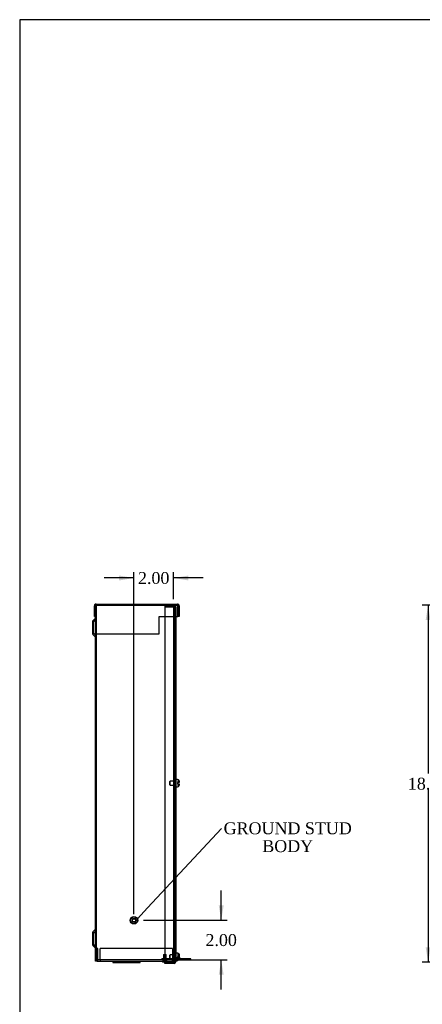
# Model space of a CAD drawing. Header units: inches. Extents: x 0 to 120, y -1 to 80.
# Tile 2 of 6: x 0 to 21, y 30 to 80. Entities that reach past the tile are written whole.
import ezdxf
from ezdxf import colors
from ezdxf.entities.mleader import LeaderData, LeaderLine
from ezdxf.enums import TextEntityAlignment as Align
from ezdxf.lldxf.tags import DXFTag
from ezdxf.math import Vec2, Vec3

# ---------------------------------------------------------------- set-up
doc = ezdxf.new("R2010")
doc.units = ezdxf.units.IN
doc.header["$MEASUREMENT"] = 0
for name, color, linetype in [('COM55240', 7, 'Continuous'), ('COM55636-13', 7, 'Continuous'), ('COM55638-13', 7, 'Continuous'), ('COM55639-13', 7, 'Continuous'), ('COM55640-13', 7, 'Continuous'), ('Default', 7, 'Continuous'), ('RVT19019', 7, 'Continuous'), ('SCS19491', 7, 'Continuous'), ('STD26152', 7, 'Continuous')]:
    doc.layers.add(name, color=color, linetype=linetype)
doc.styles.add('SEACAD_Times_New_Roman', font='times.ttf')
tags = doc.linetypes.add('HIDDEN2', pattern=[0.1875, 0.125, -0.0625]).pattern_tags.tags
tags[6:7] = [DXFTag(74, 4), DXFTag(75, 0), DXFTag(340, '0'), DXFTag(46, 0.0), DXFTag(50, 0.0), DXFTag(44, 0.0), DXFTag(45, 0.0)]
tags[4:5] = [DXFTag(74, 4), DXFTag(75, 0), DXFTag(340, '0'), DXFTag(46, 0.0), DXFTag(50, 0.0), DXFTag(44, 0.0), DXFTag(45, 0.0)]
doc.dimstyles.new('HAMMOND_(STH_-_120x80)', dxfattribs={"dimtxt": 0.6, "dimasz": 0.75, "dimexe": 0.3, "dimexo": 0.3, "dimgap": 0.15, "dimtad": 0, "dimtih": 1, "dimtoh": 1, "dimzin": 0, "dimdsep": 46, "dimtxsty": 'SEACAD_Times_New_Roman', "dimblk1": '_SE_FILLED', "dimblk2": '_SE_FILLED', "dimsah": 1, "dimcen": 0.3, "dimadec": 0, "dimazin": 0, "dimtfac": 0.8, "dimtofl": 0, "dimtmove": 0, "dimatfit": 3, "dimfxl": 1, "dimtolj": 1, "dimtzin": 0, "dimarcsym": 0})

# ---------------------------------------------------------------- blocks, each defined once
blk = doc.blocks.new('_SE_FILLED')
at = {"color": 0}
blk.add_line((0, 0), (-1, 0), dxfattribs=at)
blk.add_solid([(0, 0), (-1, -0.1665), (-1, 0.1665), (0, 0)], dxfattribs=at)
blk = doc.blocks.new('SE3')
at = {"layer": 'COM55240', "color": 7, "linetype": 'HIDDEN2'}
for p, q in [((8.373, 32.309), (8.397, 32.361)), ((8.554, 32.224), (8.373, 32.309)), ((8.502, 32.312), (8.397, 32.361)), ((7.622, 32.216), (7.622, 32.273)), ((7.685, 32.273), (7.622, 32.273)), ((8.502, 32.273), (7.685, 32.273)), ((7.685, 32.216), (7.685, 32.273)), ((7.702, 32.273), (7.702, 32.216)), ((7.839, 32.216), (7.839, 32.273)), ((8.476, 32.216), (8.184, 32.216)), ((8.372, 32.273), (8.372, 32.216)), ((8.428, 32.273), (8.428, 32.216)), ((8.553, 32.216), (8.553, 32.273)), ((8.591, 32.273), (8.591, 32.216)), ((8.685, 32.273), (8.685, 32.216)), ((8.997, 32.273), (8.997, 32.216))]:
    blk.add_line(p, q, dxfattribs=at)
at = {"layer": 'COM55240', "color": 7, "linetype": 'Continuous'}
for p, q in [((8.579, 32.276), (8.502, 32.312)), ((9.028, 32.216), (8.476, 32.216)), ((9.028, 32.273), (8.502, 32.273)), ((9.028, 32.216), (9.028, 32.273)), ((9.091, 32.273), (9.028, 32.273)), ((9.091, 32.216), (9.028, 32.216)), ((9.091, 32.216), (9.091, 32.273))]:
    blk.add_line(p, q, dxfattribs=at)
at = {"layer": 'COM55240', "color": 7, "linetype": 'HIDDEN2'}
blk.add_arc((8.591, 32.302), 0.086, 245, 270, dxfattribs=at)
at = {"layer": 'COM55240', "color": 7, "linetype": 'Continuous'}
blk.add_arc((8.591, 32.302), 0.029, 245, 270, dxfattribs=at)
at = {"layer": 'COM55636-13', "color": 7, "linetype": 'HIDDEN2'}
for p, q in [((4.27, 50.102), (4.299, 50.102)), ((4.327, 32.159), (4.327, 50.102)), ((8.213, 50.102), (8.213, 32.159)), ((8.27, 50.102), (8.27, 50.016)), ((4.171, 48.696), (4.171, 49.259)), ((4.302, 49.402), (4.18, 49.28)), ((4.171, 49.102), (4.114, 49.102)), ((4.114, 48.852), (4.171, 48.852)), ((4.18, 48.675), (4.302, 48.553)), ((8.27, 41.216), (8.213, 41.216)), ((8.213, 41.046), (8.27, 41.046)), ((4.171, 33.409), (4.114, 33.409)), ((4.171, 33.003), (4.171, 33.566)), ((4.302, 33.709), (4.18, 33.587)), ((4.114, 33.159), (4.171, 33.159)), ((4.18, 32.982), (4.302, 32.86)), ((7.765, 32.159), (8.184, 32.159)), ((8.184, 32.159), (8.27, 32.159))]:
    blk.add_line(p, q, dxfattribs=at)
at = {"layer": 'COM55636-13', "color": 7, "linetype": 'Continuous'}
for p, q in [((4.114, 49.259), (4.114, 48.696)), ((4.261, 49.442), (4.139, 49.32)), ((4.27, 32.159), (4.27, 49.534)), ((4.139, 48.634), (4.261, 48.512)), ((4.114, 33.566), (4.114, 33.003)), ((4.261, 33.749), (4.139, 33.627)), ((4.139, 32.941), (4.261, 32.819)), ((4.356, 32.159), (4.27, 32.159)), ((4.356, 32.159), (7.765, 32.159))]:
    blk.add_line(p, q, dxfattribs=at)
for centre, radius, start, end in [((4.201, 49.259), 0.087, 135, 180), ((4.24, 49.463), 0.03, 315, 0), ((4.201, 48.696), 0.087, 180, 225), ((4.24, 48.491), 0.03, 0, 45), ((4.24, 33.77), 0.03, 315, 0), ((4.201, 33.566), 0.087, 135, 180), ((4.201, 33.003), 0.087, 180, 225), ((4.24, 32.798), 0.03, 0, 45)]:
    blk.add_arc(centre, radius, start, end, dxfattribs=at)
at = {"layer": 'COM55636-13', "color": 7, "linetype": 'HIDDEN2'}
for centre, radius, start, end in [((4.201, 49.259), 0.03, 135, 180), ((4.24, 49.463), 0.087, 315, 0), ((4.201, 48.696), 0.03, 180, 225), ((4.24, 48.491), 0.087, 0, 45), ((4.24, 33.77), 0.087, 315, 0), ((4.201, 33.566), 0.03, 135, 180), ((4.201, 33.003), 0.03, 180, 225), ((4.24, 32.798), 0.087, 0, 45)]:
    blk.add_arc(centre, radius, start, end, dxfattribs=at)
at = {"layer": 'COM55638-13', "color": 7, "linetype": 'HIDDEN2'}
for p, q in [((7.765, 50.102), (7.765, 50.045)), ((7.765, 50.045), (8.241, 50.045)), ((7.765, 50.016), (7.765, 49.534)), ((7.765, 50.016), (8.241, 50.016)), ((8.241, 50.016), (8.327, 50.016)), ((8.27, 50.016), (8.27, 32.125)), ((8.327, 50.016), (8.327, 49.534)), ((8.327, 41.318), (8.27, 41.318)), ((8.27, 40.943), (8.327, 40.943)), ((8.327, 32.639), (8.27, 32.639)), ((8.27, 32.35), (8.327, 32.35)), ((8.26, 32.103), (8.297, 32.06)), ((8.27, 32.264), (8.327, 32.264))]:
    blk.add_line(p, q, dxfattribs=at)
at = {"layer": 'COM55638-13', "color": 7, "linetype": 'Continuous'}
for p, q in [((7.765, 49.534), (7.765, 32.125)), ((8.327, 49.534), (8.327, 32.125)), ((7.765, 32.125), (8.241, 32.125)), ((8.241, 32.096), (7.765, 32.096)), ((7.765, 32.039), (7.765, 32.096)), ((8.241, 32.039), (7.765, 32.039)), ((8.327, 32.125), (8.241, 32.125))]:
    blk.add_line(p, q, dxfattribs=at)
at = {"layer": 'COM55638-13', "color": 7, "linetype": 'HIDDEN2'}
for radius in [0.086, 0.029]:
    blk.add_arc((8.241, 50.016), radius, 0, 90, dxfattribs=at)
at = {"layer": 'COM55638-13', "color": 7, "linetype": 'Continuous'}
for radius in [0.086, 0.029]:
    blk.add_arc((8.241, 32.125), radius, 270, 0, dxfattribs=at)
at = {"layer": 'COM55639-13', "color": 7, "linetype": 'Continuous'}
for p, q in [((4.299, 50.159), (8.405, 50.159)), ((4.213, 49.534), (4.213, 50.073)), ((4.27, 50.154), (4.27, 50.073)), ((4.27, 50.073), (4.27, 50.154)), ((4.27, 49.534), (4.27, 50.073)), ((4.27, 50.073), (4.27, 49.507)), ((8.434, 50.073), (8.434, 50.154)), ((8.434, 50.154), (8.434, 50.073)), ((8.434, 49.534), (8.434, 50.073)), ((8.434, 50.073), (8.434, 49.534)), ((8.491, 50.073), (8.491, 49.534)), ((4.213, 49.534), (4.27, 49.534)), ((4.27, 49.447), (4.27, 49.507)), ((4.27, 49.293), (4.27, 49.447)), ((4.27, 49.272), (4.27, 49.293)), ((4.27, 48.659), (4.27, 49.272)), ((7.49, 49.534), (8.434, 49.534)), ((7.49, 49.507), (7.49, 49.534)), ((7.49, 49.447), (7.49, 49.507)), ((7.49, 49.293), (7.49, 49.447)), ((7.49, 49.272), (7.49, 49.293)), ((7.49, 48.659), (7.49, 49.272)), ((8.491, 49.534), (8.434, 49.534)), ((4.27, 48.659), (7.49, 48.659))]:
    blk.add_line(p, q, dxfattribs=at)
at = {"layer": 'COM55639-13', "color": 7, "linetype": 'HIDDEN2'}
for p, q in [((4.299, 50.102), (4.299, 50.159)), ((8.405, 50.102), (8.405, 50.159)), ((4.299, 50.102), (8.405, 50.102))]:
    blk.add_line(p, q, dxfattribs=at)
at = {"layer": 'COM55639-13', "color": 7, "linetype": 'Continuous'}
for centre, radius, start, end in [((4.299, 50.073), 0.086, 90, 109.7069), ((8.405, 50.073), 0.086, 70.2931, 90), ((4.299, 50.073), 0.086, 109.7069, 180), ((4.299, 50.073), 0.029, 175.7769, 180), ((8.405, 50.073), 0.086, 0, 70.2931), ((8.405, 50.073), 0.029, 0, 4.2231)]:
    blk.add_arc(centre, radius, start, end, dxfattribs=at)
at = {"layer": 'COM55639-13', "color": 7, "linetype": 'HIDDEN2'}
for centre, start, end in [((4.299, 50.073), 90, 175.7769), ((8.405, 50.073), 4.2231, 90)]:
    blk.add_arc(centre, 0.029, start, end, dxfattribs=at)
at = {"layer": 'COM55639-13', "color": 7, "linetype": 'Continuous'}
for centre, start_param, end_param in [((4.299, 50.073), 3.141593, 3.485544), ((8.405, 50.073), 2.797642, 3.141593)]:
    blk.add_ellipse(centre, major_axis=(0, -0.086), ratio=0.997285, start_param=start_param, end_param=end_param, dxfattribs=at)
at = {"layer": 'COM55639-13', "color": 7, "linetype": 'HIDDEN2'}
for centre, start_param, end_param in [((4.299, 50.073), 3.141593, 4.712389), ((8.405, 50.073), 1.570796, 3.141593)]:
    blk.add_ellipse(centre, major_axis=(0, -0.029), ratio=0.997285, start_param=start_param, end_param=end_param, dxfattribs=at)
at = {"layer": 'COM55640-13', "color": 7, "linetype": 'HIDDEN2'}
for p, q in [((4.384, 32.784), (4.327, 32.784)), ((4.384, 32.245), (4.384, 32.784)), ((4.507, 32.245), (4.507, 32.784)), ((8.154, 32.784), (4.507, 32.784)), ((8.154, 32.784), (8.154, 32.245)), ((8.27, 32.659), (8.213, 32.659)), ((8.27, 32.537), (8.213, 32.537)), ((8.27, 32.417), (8.213, 32.417)), ((8.213, 32.367), (8.27, 32.367)), ((4.507, 32.216), (4.413, 32.216)), ((4.507, 32.245), (4.507, 32.159)), ((8.154, 32.216), (4.507, 32.216)), ((5.27, 32.159), (5.27, 32.087)), ((5.658, 32.087), (5.658, 32.159)), ((5.758, 32.087), (5.758, 32.159)), ((5.783, 32.087), (5.783, 32.159)), ((5.883, 32.087), (5.883, 32.159)), ((6.145, 32.087), (6.145, 32.159)), ((6.27, 32.087), (6.27, 32.159)), ((6.395, 32.087), (6.395, 32.159)), ((7.702, 32.216), (7.702, 32.159)), ((7.839, 32.159), (7.839, 32.216)), ((8.154, 32.159), (8.154, 32.245)), ((8.184, 32.216), (8.154, 32.216)), ((8.184, 32.216), (8.184, 32.159)), ((8.27, 32.245), (8.213, 32.245))]:
    blk.add_line(p, q, dxfattribs=at)
at = {"layer": 'COM55640-13', "color": 7, "linetype": 'Continuous'}
for p, q in [((5.145, 32.159), (5.145, 32.087)), ((5.145, 32.087), (6.52, 32.087)), ((6.52, 32.087), (6.52, 32.159))]:
    blk.add_line(p, q, dxfattribs=at)
at = {"layer": 'COM55640-13', "color": 7, "linetype": 'HIDDEN2'}
for centre, radius, start, end in [((4.413, 32.245), 0.086, 180, 270), ((4.413, 32.245), 0.029, 180, 270), ((8.184, 32.245), 0.086, 270, 0), ((8.184, 32.245), 0.029, 270, 0)]:
    blk.add_arc(centre, radius, start, end, dxfattribs=at)
at = {"layer": 'RVT19019', "color": 7, "linetype": 'HIDDEN2'}
for p, q in [((7.708, 32.487), (7.833, 32.487)), ((7.708, 32.487), (7.708, 32.159)), ((7.833, 32.159), (7.833, 32.487))]:
    blk.add_line(p, q, dxfattribs=at)
at = {"layer": 'RVT19019', "color": 7, "linetype": 'Continuous'}
blk.add_line((7.665, 32.119), (7.875, 32.119), dxfattribs=at)
for centre, start, end in [((7.665, 32.139), 90, 270), ((7.875, 32.139), 270, 315.573)]:
    blk.add_arc(centre, 0.02, start, end, dxfattribs=at)
at = {"layer": 'RVT19019', "color": 7, "linetype": 'HIDDEN2'}
blk.add_arc((7.875, 32.139), 0.02, 315.573, 90, dxfattribs=at)
at = {"layer": 'SCS19491', "color": 7, "linetype": 'HIDDEN2'}
for p, q in [((8.045, 41.226), (8.015, 41.196)), ((8.045, 41.036), (8.045, 41.226)), ((8.327, 41.226), (8.045, 41.226)), ((8.427, 41.255), (8.498, 41.255)), ((8.427, 41.255), (8.427, 41.253)), ((8.427, 41.253), (8.427, 41.161)), ((8.427, 41.253), (8.497, 41.253)), ((8.427, 41.25), (8.498, 41.25)), ((8.498, 41.255), (8.497, 41.254)), ((8.497, 41.253), (8.498, 41.253)), ((8.498, 41.253), (8.498, 41.251)), ((8.015, 41.196), (8.015, 41.066)), ((8.015, 41.066), (8.045, 41.036)), ((8.045, 41.036), (8.327, 41.036)), ((8.427, 41.101), (8.427, 41.009)), ((8.427, 41.011), (8.498, 41.011)), ((8.427, 41.009), (8.498, 41.009)), ((8.427, 41.009), (8.427, 41.007)), ((8.427, 41.007), (8.498, 41.007)), ((8.497, 41.009), (8.502, 41.041)), ((8.498, 41.007), (8.497, 41.007)), ((8.502, 41.038), (8.502, 41.038)), ((8.045, 32.468), (8.015, 32.438)), ((8.015, 32.438), (8.015, 32.308)), ((8.015, 32.308), (8.045, 32.278)), ((8.045, 32.278), (8.045, 32.468)), ((8.327, 32.468), (8.045, 32.468)), ((8.045, 32.278), (8.327, 32.278)), ((8.427, 32.557), (8.427, 32.407)), ((8.427, 32.413), (8.497, 32.413)), ((8.427, 32.409), (8.502, 32.409)), ((8.502, 32.407), (8.427, 32.407)), ((8.427, 32.407), (8.427, 32.403)), ((8.427, 32.403), (8.498, 32.403)), ((8.427, 32.403), (8.427, 32.343)), ((8.427, 32.353), (8.498, 32.353)), ((8.498, 32.349), (8.427, 32.349)), ((8.427, 32.347), (8.498, 32.347)), ((8.427, 32.343), (8.427, 32.189)), ((8.427, 32.343), (8.498, 32.343)), ((8.498, 32.353), (8.497, 32.413)), ((8.497, 32.413), (8.502, 32.412))]:
    blk.add_line(p, q, dxfattribs=at)
at = {"layer": 'SCS19491', "color": 7, "linetype": 'Continuous'}
for p, q in [((8.412, 41.318), (8.352, 41.318)), ((8.497, 41.254), (8.497, 41.253)), ((8.497, 41.253), (8.502, 41.22)), ((8.502, 41.22), (8.502, 41.226)), ((8.502, 41.22), (8.502, 41.161)), ((8.352, 40.943), (8.412, 40.943)), ((8.427, 41.101), (8.427, 41.161)), ((8.502, 41.161), (8.427, 41.161)), ((8.427, 41.101), (8.502, 41.101)), ((8.498, 41.009), (8.498, 41.011)), ((8.502, 41.101), (8.502, 41.038)), ((8.502, 41.038), (8.502, 41.036)), ((8.412, 32.561), (8.352, 32.561)), ((8.427, 32.557), (8.427, 32.56)), ((8.498, 32.403), (8.498, 32.343)), ((8.502, 32.349), (8.498, 32.349)), ((8.498, 32.347), (8.502, 32.347)), ((8.498, 32.343), (8.502, 32.344)), ((8.502, 32.466), (8.502, 32.404)), ((8.502, 32.349), (8.502, 32.352)), ((8.502, 32.347), (8.502, 32.349)), ((8.502, 32.344), (8.502, 32.347)), ((8.502, 32.344), (8.502, 32.281)), ((8.352, 32.186), (8.412, 32.186)), ((8.427, 32.189), (8.427, 32.187))]:
    blk.add_line(p, q, dxfattribs=at)
for centre, radius, start, end in [((8.352, 41.293), 0.025, 90, 180), ((8.412, 41.228), 0.09, 16.8119, 90), ((8.408, 41.226), 0.0938, 359.9209, 17.9146), ((8.412, 41.228), 0.09, 14.9913, 16.8119), ((8.352, 40.968), 0.025, 180, 270), ((8.412, 41.033), 0.09, 270, 345.0335), ((8.404, 41.038), 0.0981, 342.7336, 0.1206), ((8.352, 32.536), 0.025, 90, 180), ((8.412, 32.471), 0.09, 80.4059, 90), ((8.352, 32.211), 0.025, 180, 270), ((8.412, 32.276), 0.09, 270, 279.5941)]:
    blk.add_arc(centre, radius, start, end, dxfattribs=at)
for points in [[(8.427, 32.557), (8.432, 32.556), (8.438, 32.555), (8.448, 32.551), (8.452, 32.549), (8.462, 32.543), (8.466, 32.54), (8.474, 32.533), (8.478, 32.53), (8.485, 32.521), (8.488, 32.517), (8.493, 32.507), (8.495, 32.503), (8.499, 32.492), (8.5, 32.487), (8.502, 32.477), (8.502, 32.471), (8.502, 32.466)], [(8.502, 32.281), (8.502, 32.275), (8.502, 32.27), (8.5, 32.259), (8.499, 32.254), (8.495, 32.244), (8.493, 32.239), (8.488, 32.23), (8.485, 32.225), (8.478, 32.217), (8.474, 32.213), (8.466, 32.206), (8.462, 32.203), (8.452, 32.198), (8.448, 32.195), (8.437, 32.192), (8.432, 32.19), (8.427, 32.189)]]:
    blk.add_open_spline(points, degree=3, knots=[0, 0, 0, 0, 0.125, 0.125, 0.25, 0.25, 0.375, 0.375, 0.5, 0.5, 0.625, 0.625, 0.75, 0.75, 0.875, 0.875, 1, 1, 1, 1], dxfattribs=at)
blk.add_open_spline([(8.502, 32.404), (8.502, 32.404), (8.501, 32.404), (8.498, 32.403)], degree=3, dxfattribs=at)
at = {"layer": 'STD26152', "color": 7, "linetype": 'HIDDEN2'}
for radius in [0.188, 0.168, 0.095, 0.0781]:
    blk.add_circle((6.213, 34.216), radius, dxfattribs=at)
blk = doc.blocks.new('DMBLK5072')
at = {"layer": 'Default', "linetype": 'Continuous'}
for points in [[(20.939, 49.352), (21.189, 49.352), (21.064, 50.102)], [(20.939, 32.853), (21.064, 32.103), (21.189, 32.853)]]:
    blk.add_hatch(color=7, dxfattribs=at).paths.add_polyline_path(points)
at = {"layer": 'Default', "color": 7, "linetype": 'Continuous'}
for p, q in [((23.576, 50.102), (20.764, 50.102)), ((21.064, 50.102), (21.064, 41.613)), ((21.064, 40.803), (21.064, 32.103)), ((32.235, 32.103), (20.764, 32.103))]:
    blk.add_line(p, q, dxfattribs=at)
at = {"layer": 'Default', "color": 7, "linetype": 'Continuous', "style": 'SEACAD_Times_New_Roman'}
blk.add_text('18.00', height=0.6, dxfattribs=at).set_placement((20.04, 41.403), align=Align.TOP_LEFT)
blk = doc.blocks.new('DMBLK5074')
at = {"layer": 'Default', "linetype": 'Continuous'}
for points in [[(5.463, 51.602), (5.463, 51.352), (6.213, 51.477)], [(8.963, 51.602), (8.213, 51.477), (8.963, 51.352)]]:
    blk.add_hatch(color=7, dxfattribs=at).paths.add_polyline_path(points)
at = {"layer": 'Default', "color": 7, "linetype": 'Continuous'}
for p, q in [((6.213, 34.516), (6.213, 51.777)), ((8.213, 50.402), (8.213, 51.777)), ((6.213, 51.477), (4.713, 51.477)), ((9.713, 51.477), (8.213, 51.477))]:
    blk.add_line(p, q, dxfattribs=at)
at = {"layer": 'Default', "color": 7, "linetype": 'Continuous', "style": 'SEACAD_Times_New_Roman'}
blk.add_text('2.00', height=0.6, dxfattribs=at).set_placement((6.417, 51.777), align=Align.TOP_LEFT)
blk = doc.blocks.new('DMBLK5075')
at = {"layer": 'Default', "linetype": 'Continuous'}
for points in [[(10.744, 34.966), (10.494, 34.966), (10.619, 34.216)], [(10.744, 31.466), (10.619, 32.216), (10.494, 31.466)]]:
    blk.add_hatch(color=7, dxfattribs=at).paths.add_polyline_path(points)
at = {"layer": 'Default', "color": 7, "linetype": 'Continuous'}
for p, q in [((10.619, 34.216), (10.619, 35.716)), ((6.701, 34.216), (10.919, 34.216)), ((8.454, 32.216), (10.919, 32.216)), ((10.619, 30.716), (10.619, 32.216))]:
    blk.add_line(p, q, dxfattribs=at)
at = {"layer": 'Default', "color": 7, "linetype": 'Continuous', "style": 'SEACAD_Times_New_Roman'}
blk.add_text('2.00', height=0.6, dxfattribs=at).set_placement((9.823, 33.516), align=Align.TOP_LEFT)
blk = doc.blocks.new('BORDER')
at = {"layer": 'Default', "color": 7, "linetype": 'Continuous'}
for p, q in [((0, 27.86), (-41.86, 27.86)), ((-41.86, 27.86), (-41.86, 0))]:
    blk.add_line(p, q, dxfattribs=at)

msp = doc.modelspace()

# ---------------------------------------------------------------- block references
at = {"layer": 'Default', "color": 7, "xscale": 2.85, "yscale": 2.85, "zscale": 2.85}
msp.add_blockref('BORDER', (119.744, 0.233), dxfattribs=at)
at = {"layer": 'Default'}
msp.add_blockref('SE3', (0, 0), dxfattribs=at)

# ---------------------------------------------------------------- dimensions: what is measured, and where the dimension line sits
at = {"layer": 'Default', "color": 7, "linetype": 'Continuous'}
dim = msp.add_linear_dim(base=(6.213, 51.477), p1=(8.213, 32.159), p2=(6.213, 34.216), text='\\A1;<>', dimstyle='HAMMOND_(STH_-_120x80)', dxfattribs=at)
dim.commit()
dim.dimension.update_dxf_attribs({"geometry": 'DMBLK5074', "text_midpoint": (7.213, 51.477), "dimtype": 160})
for base, p1, p2, picture, middle in [((21.064, 32.103), (42.193, 50.102), (32.535, 32.103), 'DMBLK5072', (21.064, 41.103)), ((10.619, 34.216), (8.154, 32.216), (6.401, 34.216), 'DMBLK5075', (10.619, 33.216))]:
    dim = msp.add_linear_dim(base=base, p1=p1, p2=p2, angle=90, text='\\A1;<>', dimstyle='HAMMOND_(STH_-_120x80)', dxfattribs=at)
    dim.commit()
    dim.dimension.update_dxf_attribs({"geometry": picture, "text_midpoint": middle, "dimtype": 160})

# ---------------------------------------------------------------- leaders
ml = msp.add_multileader_mtext('Standard', dxfattribs=at)
ml.set_content('{\\pxsm0.9;\\fTimes New Roman|b0||i0||c0|p34;\\W1.;GROUND STUD\\PBODY\\P}', color=7)
ml.set_leader_properties()
ml.set_arrow_properties(name='_SE_FILLED')
ml.build(insert=Vec2(0, 0))
ml.multileader.update_dxf_attribs({"dogleg_length": 0, "arrow_head_size": 0.75})
ctx = ml.context
ctx.base_point, ctx.char_height, ctx.arrow_head_size, ctx.landing_gap_size = Vec3(10.753, 38.637), 0.6, 0.75, 0.21
ctx.text_align_type = 1
notes = []
notes.append((ctx, [(0, (1, 1, 0), (10.633, 38.847), (1, 0), 0, [(0, [(6.385, 34.291)], 0, [])])]))
ctx.mtext.insert, ctx.mtext.alignment = Vec3(13.975, 39.154), 2
for ctx, leaders in notes:
    for number, flags, end, landing, length, lines in leaders:
        leader = LeaderData()
        leader.index, (leader.has_last_leader_line, leader.has_dogleg_vector, leader.attachment_direction) = number, flags
        leader.last_leader_point, leader.dogleg_vector, leader.dogleg_length = Vec3(end), Vec3(landing), length
        for number, points, colour, breaks in lines:
            line = LeaderLine()
            line.index, line.vertices, line.color, line.breaks = number, Vec3.list(points), colors.encode_raw_color(colour), breaks
            leader.lines.append(line)
        ctx.leaders.append(leader)

doc.saveas('drawing.dxf')
